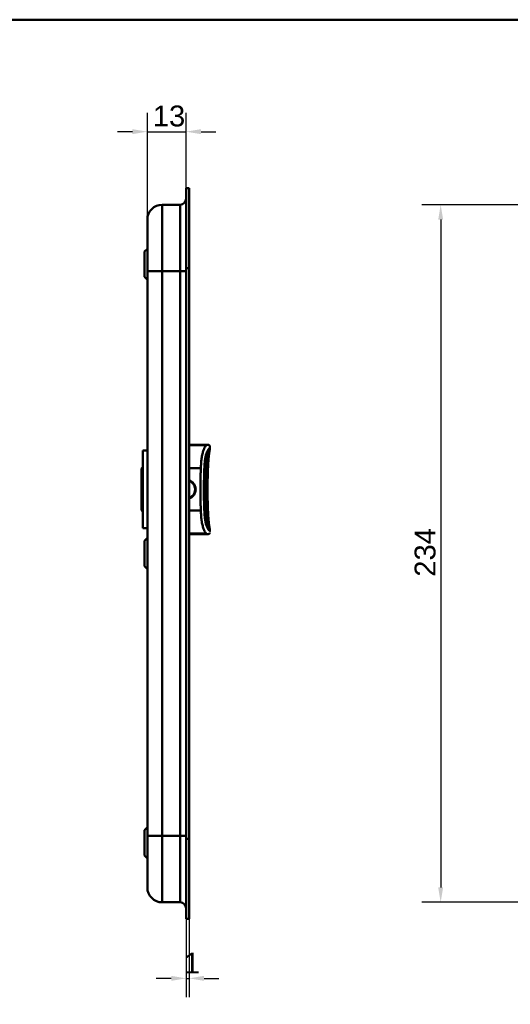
# Model space of a CAD drawing. Header units: millimetres. Extents: x 20 to 833, y 20 to 574.
# Tile 11 of 12: x 371 to 536, y 244 to 574. Entities that reach past the tile are written whole.
import ezdxf

# ---------------------------------------------------------------- set-up
doc = ezdxf.new("R2010")
doc.units = ezdxf.units.MM
doc.header["$LTSCALE"] = 2
for name, color, linetype, lineweight in [('Bemaßungen(DIN)', 7, 'Continuous', 25), ('Sichtbare Kanten(DIN)', 7, 'Continuous', 50), ('Sichtbare tangentiale Kanten(DIN)', 7, 'Continuous', 50), ('Skizziergeometrie(DIN)', 7, 'Continuous', 50)]:
    doc.layers.add(name, color=color, linetype=linetype, lineweight=lineweight)
doc.styles.add('STANDARD-DIN~0', font='arial.ttf')
doc.dimstyles.new('CAD-LAN', dxfattribs={"dimscale": 2, "dimtxt": 3.5, "dimasz": 2.5, "dimexe": 3.175, "dimexo": 0, "dimgap": 0.8, "dimtad": 1, "dimrnd": 1e-08, "dimtxsty": 'STANDARD-DIN~0', "dimcen": 0.09, "dimdle": 10, "dimclrd": 250, "dimclre": 250, "dimclrt": 250, "dimadec": 0, "dimazin": 2, "dimtfac": 1, "dimtmove": 0, "dimatfit": 3, "dimfxl": 1, "dimtolj": 1, "dimtzin": 0, "dimlwd": 25, "dimlwe": 25, "dimarcsym": 0})

# ---------------------------------------------------------------- blocks, each defined once
blk = doc.blocks.new('Ränder Standardrahmen')
at = {"layer": 'Skizziergeometrie(DIN)', "flags": 128}
blk.add_lwpolyline([(10, 10), (10, 287), (410, 287), (410, 10), (10, 10)], dxfattribs=at)
blk = doc.blocks.new('*D11')
at = {"layer": 'Bemaßungen(DIN)', "color": 250, "linetype": 'Continuous', "lineweight": 25, "true_color": 0x3f3f3f, "transparency": 16777216}
for p, q in [((413.88, 506.94), (413.88, 542.79)), ((426.88, 516.44), (426.88, 542.79)), ((408.88, 536.44), (403.88, 536.44)), ((413.88, 536.44), (426.88, 536.44)), ((431.88, 536.44), (436.88, 536.44))]:
    blk.add_line(p, q, dxfattribs=at)
at = {"layer": 'Bemaßungen(DIN)', "color": 250, "linetype": 'Continuous', "true_color": 0x3f3f3f, "transparency": 16777216}
for points in [[(408.88, 537.28), (408.88, 535.61), (413.88, 536.44)], [(431.88, 537.28), (431.88, 535.61), (426.88, 536.44)]]:
    blk.add_solid(points, dxfattribs=at)
at = {"layer": 'Defpoints', "color": 0, "linetype": 'Continuous', "transparency": 16777216}
for p in [(426.88, 536.44), (426.88, 516.44), (413.88, 506.94)]:
    blk.add_point(p, dxfattribs=at)
at = {"layer": 'Bemaßungen(DIN)', "color": 250, "linetype": 'Continuous', "lineweight": 25, "true_color": 0x3f3f3f, "transparency": 16777216, "insert": (415.7, 545.2), "char_height": 7, "attachment_point": 1, "style": 'STANDARD-DIN~0'}
blk.add_mtext('\\A1;13', dxfattribs=at)
blk = doc.blocks.new('*D13')
at = {"layer": 'Bemaßungen(DIN)', "color": 250, "linetype": 'Continuous', "lineweight": 25, "true_color": 0x3f3f3f, "transparency": 16777216}
for p, q in [((580.23, 511.94), (505.88, 511.94)), ((512.23, 506.94), (512.23, 282.94)), ((580.23, 277.94), (505.88, 277.94))]:
    blk.add_line(p, q, dxfattribs=at)
at = {"layer": 'Bemaßungen(DIN)', "color": 250, "linetype": 'Continuous', "true_color": 0x3f3f3f, "transparency": 16777216}
for points in [[(511.4, 506.94), (513.06, 506.94), (512.23, 511.94)], [(511.4, 282.94), (513.06, 282.94), (512.23, 277.94)]]:
    blk.add_solid(points, dxfattribs=at)
at = {"layer": 'Defpoints', "color": 0, "linetype": 'Continuous', "transparency": 16777216}
for p in [(580.23, 511.94), (512.23, 277.94), (580.23, 277.94)]:
    blk.add_point(p, dxfattribs=at)
at = {"layer": 'Bemaßungen(DIN)', "color": 250, "linetype": 'Continuous', "lineweight": 25, "true_color": 0x3f3f3f, "transparency": 16777216, "insert": (503.48, 387.16), "char_height": 7, "attachment_point": 1, "rotation": 90, "style": 'STANDARD-DIN~0'}
blk.add_mtext('\\A1;234', dxfattribs=at)
blk = doc.blocks.new('*D27')
at = {"layer": 'Bemaßungen(DIN)', "color": 250, "linetype": 'Continuous', "lineweight": 25, "true_color": 0x3f3f3f, "transparency": 16777216}
for p, q in [((426.88, 275.94), (426.88, 246.09)), ((427.88, 272.44), (427.88, 246.09)), ((421.88, 252.44), (416.88, 252.44)), ((426.88, 252.44), (427.88, 252.44)), ((432.88, 252.44), (437.88, 252.44))]:
    blk.add_line(p, q, dxfattribs=at)
at = {"layer": 'Bemaßungen(DIN)', "color": 250, "linetype": 'Continuous', "true_color": 0x3f3f3f, "transparency": 16777216}
for points in [[(421.88, 253.28), (421.88, 251.61), (426.88, 252.44)], [(432.88, 253.28), (432.88, 251.61), (427.88, 252.44)]]:
    blk.add_solid(points, dxfattribs=at)
at = {"layer": 'Defpoints', "color": 0, "linetype": 'Continuous', "transparency": 16777216}
for p in [(426.88, 275.94), (427.88, 272.44), (427.88, 252.44)]:
    blk.add_point(p, dxfattribs=at)
at = {"layer": 'Bemaßungen(DIN)', "color": 250, "linetype": 'Continuous', "lineweight": 25, "true_color": 0x3f3f3f, "transparency": 16777216, "insert": (426.09, 261.07), "char_height": 7, "attachment_point": 1, "style": 'STANDARD-DIN~0'}
blk.add_mtext('\\A1;1', dxfattribs=at)

msp = doc.modelspace()

# ---------------------------------------------------------------- linework, layer by layer
at = {"layer": 'Sichtbare Kanten(DIN)'}
for p, q in [((426.8835, 490.6583), (426.8835, 516.4427)), ((426.9135, 516.4427), (426.8835, 516.4427)), ((426.9135, 490.6582), (426.9135, 517.4427)), ((427.8835, 517.4427), (426.9135, 517.4427)), ((427.8835, 517.4427), (427.8835, 490.6582)), ((424.8835, 511.9426), (418.8835, 511.9426)), ((412.8835, 496.1926), (413.8835, 497.1926)), ((412.8835, 487.6926), (412.8835, 496.1926)), ((413.8835, 489.6583), (413.8835, 300.2269)), ((426.8835, 299.2269), (426.8835, 490.6583)), ((426.9135, 299.227), (426.9135, 490.6582)), ((427.8835, 490.6582), (427.8835, 299.227)), ((412.8835, 487.6926), (413.8835, 486.6926)), ((412.3835, 429.4426), (412.3835, 403.4426)), ((412.3835, 429.4426), (413.8835, 429.4426)), ((433.8929, 431.4395), (427.8835, 431.4395)), ((433.893, 431.4392), (433.893, 431.4392)), ((434.8827, 430.4493), (434.8827, 430.4492)), ((434.8828, 429.9897), (434.8828, 429.9896)), ((434.8829, 430.4494), (434.8829, 429.9917)), ((433.5506, 426.5017), (433.5506, 426.502)), ((411.8835, 423.4426), (412.3835, 423.9426)), ((411.8835, 423.4426), (411.8835, 409.4426)), ((411.8835, 409.4426), (412.3835, 408.9426)), ((433.551, 406.3742), (433.5509, 406.3745)), ((412.3835, 403.4426), (413.8835, 403.4426)), ((412.8835, 399.1926), (413.8835, 400.1926)), ((433.893, 401.4392), (427.8835, 401.4392)), ((434.8829, 402.887), (434.8829, 402.4293)), ((412.8835, 390.6926), (412.8835, 399.1926)), ((412.8835, 390.6926), (413.8835, 389.6926)), ((412.8835, 302.1926), (413.8835, 303.1926)), ((412.8835, 293.6926), (412.8835, 302.1926)), ((426.8835, 273.4425), (426.8835, 299.2269)), ((426.9135, 272.4425), (426.9135, 299.227)), ((427.8835, 299.227), (427.8835, 272.4425)), ((412.8835, 293.6926), (413.8835, 292.6926)), ((424.8835, 277.9426), (418.8835, 277.9426)), ((426.8835, 273.4425), (426.9135, 273.4425)), ((427.8835, 272.4425), (426.9135, 272.4425))]:
    msp.add_line(p, q, dxfattribs=at)
for points, degree in [([(413.8835, 506.9426), (413.8835, 509.704), (416.1221, 511.9426), (418.8835, 511.9426)], 3), ([(426.8835, 513.9419), (426.8832, 512.8377), (425.9879, 511.9426), (424.8835, 511.9426)], 3), ([(433.8929, 431.4395), (433.8929, 431.4395), (433.893, 431.4395), (433.893, 431.4395), (433.893, 431.4394), (433.893, 431.4394)], 5), ([(434.8332, 429.6667), (434.8333, 429.6671), (434.8334, 429.6674), (434.8335, 429.6678), (434.8336, 429.6682), (434.8337, 429.6685)], 5), ([(434.8829, 430.4494), (434.8829, 430.4494), (434.8829, 430.4495), (434.8829, 430.4495), (434.8829, 430.4495), (434.8829, 430.4495)], 5), ([(434.8829, 429.9917), (434.8829, 429.9917), (434.8829, 429.9916), (434.8829, 429.9916), (434.8829, 429.9916), (434.8829, 429.9916)], 5), ([(434.3337, 425.7425), (434.2713, 424.838), (434.2181, 423.851), (434.174, 422.7975), (434.1391, 421.6938), (434.1133, 420.5559)], 5), ([(434.1131, 412.3305), (434.1389, 411.1885), (434.174, 410.0808), (434.2182, 409.0237), (434.2717, 408.0335), (434.3344, 407.1266)], 5), ([(434.8337, 403.2101), (434.8336, 403.2105), (434.8335, 403.2108), (434.8334, 403.2112), (434.8333, 403.2116), (434.8332, 403.2119)], 5), ([(428.6744, 401.4392), (428.6095, 401.4392), (428.544, 401.4392), (428.478, 401.4392), (428.4114, 401.4392), (428.3443, 401.4392)], 5), ([(433.8928, 401.4392), (433.8928, 401.4392), (433.8927, 401.4392), (433.8927, 401.4392)], 3), ([(434.3714, 401.4709), (433.987, 401.3859), (434.0526, 401.438), (433.898, 401.4392)], 3), ([(434.8828, 402.8889), (434.8828, 402.8888), (434.8828, 402.8888), (434.8828, 402.8888)], 3), ([(434.8829, 402.8871), (434.8829, 402.8871), (434.8829, 402.8871), (434.8829, 402.887), (434.8829, 402.887), (434.8829, 402.887)], 5), ([(418.8835, 277.9426), (416.1221, 277.9426), (413.8835, 280.1812), (413.8835, 282.9426)], 3), ([(426.8835, 275.9426), (426.8835, 277.0472), (425.9881, 277.9426), (424.8835, 277.9426)], 3)]:
    msp.add_open_spline(points, degree=degree, dxfattribs=at)
for points, knots in [([(413.8835, 506.9426), (413.8835, 506.9426), (413.8835, 506.9426), (413.8835, 506.9426), (413.8835, 506.9426), (413.8835, 506.9423), (413.8835, 506.9333), (413.8835, 506.9285), (413.8835, 506.9214), (413.8835, 506.9106), (413.8835, 506.9001), (413.8835, 506.8867), (413.8835, 506.8682), (413.8835, 506.8678), (413.8835, 506.8673), (413.8835, 506.8669), (413.8835, 506.8292), (413.8835, 506.7751), (413.8835, 506.6967), (413.8835, 506.6955), (413.8835, 506.6943), (413.8835, 506.6932), (413.8835, 506.6135), (413.8835, 506.5097), (413.8835, 506.3756), (413.8835, 506.3744), (413.8835, 506.3732), (413.8835, 506.372), (413.8835, 506.236), (413.8835, 506.0683), (413.8835, 505.8684), (413.8835, 505.8672), (413.8835, 505.866), (413.8835, 505.8649), (413.8835, 505.6629), (413.8835, 505.4245), (413.8835, 505.1524), (413.8835, 504.881), (413.8835, 504.5725), (413.8835, 504.2312), (413.8835, 503.8907), (413.8835, 503.514), (413.8835, 503.1073), (413.8835, 502.7022), (413.8835, 502.2624), (413.8835, 501.7974), (413.8835, 501.3332), (413.8835, 500.8382), (413.8835, 500.3226), (413.8835, 499.8098), (413.8835, 499.2703), (413.8835, 498.7178), (413.8835, 498.1656), (413.8835, 497.5922), (413.8835, 497.0121), (413.8835, 497.0078), (413.8835, 497.0036), (413.8835, 496.9993), (413.8835, 496.42), (413.8835, 495.828), (413.8835, 495.2335), (413.8835, 495.2249), (413.8835, 495.2163), (413.8835, 495.2077), (413.8835, 494.61), (413.8835, 494.0076), (413.8835, 493.3814), (413.8835, 493.3741), (413.8835, 493.3667), (413.8835, 493.3593), (413.8835, 493.0478), (413.8835, 492.7461), (413.8835, 492.4371), (413.8835, 492.1194), (413.8835, 491.8035), (413.8835, 491.4882), (413.8835, 490.8765), (413.8835, 490.2665), (413.8835, 489.6583)], [0, 0, 0, 0, 0.00753249, 0.00753249, 0.00753249, 0.18362067, 0.18362067, 0.18362067, 0.27627876, 0.27627876, 0.27627876, 0.36651363, 0.36651363, 0.36651363, 0.36862725, 0.36862725, 0.36862725, 0.55006328, 0.55006328, 0.55006328, 0.55279107, 0.55279107, 0.55279107, 0.73546439, 0.73546439, 0.73546439, 0.73708859, 0.73708859, 0.73708859, 0.92172424, 0.92172424, 0.92172424, 0.92280363, 0.92280363, 0.92280363, 1.10897725, 1.10897725, 1.10897725, 1.29469292, 1.29469292, 1.29469292, 1.47991699, 1.47991699, 1.47991699, 1.6643958, 1.6643958, 1.6643958, 1.84853346, 1.84853346, 1.84853346, 2.0316816, 2.0316816, 2.0316816, 2.21476132, 2.21476132, 2.21476132, 2.21610645, 2.21610645, 2.21610645, 2.39887009, 2.39887009, 2.39887009, 2.40151066, 2.40151066, 2.40151066, 2.58520671, 2.58520671, 2.58520671, 2.58737396, 2.58737396, 2.58737396, 2.67888501, 2.67888501, 2.67888501, 2.77299805, 2.77299805, 2.77299805, 2.95556161, 2.95556161, 2.95556161, 2.95556161]), ([(433.893, 431.4394), (433.8945, 431.4394), (433.8961, 431.4394), (433.9008, 431.4394), (433.904, 431.4394), (433.9153, 431.4394), (433.9235, 431.4394), (433.9755, 431.4393), (434.0192, 431.4391), (434.1212, 431.4367), (434.1796, 431.434), (434.3069, 431.4211), (434.3762, 431.4096), (434.4943, 431.3742), (434.5447, 431.3534), (434.6413, 431.2959), (434.6875, 431.2568), (434.7527, 431.1771), (434.7762, 431.1389), (434.8326, 431.0201), (434.8533, 430.9331), (434.8705, 430.8094), (434.8741, 430.7717), (434.8784, 430.708), (434.8796, 430.6816), (434.8813, 430.6325), (434.8818, 430.6098), (434.8825, 430.5703), (434.8826, 430.5528), (434.8828, 430.5161), (434.8829, 430.4963), (434.8829, 430.4651), (434.8829, 430.4573), (434.8829, 430.4494)], [0, 0, 0, 0, 0.000472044, 0.000472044, 0.001416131, 0.001416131, 0.003875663, 0.003875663, 0.016994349, 0.016994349, 0.034501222, 0.034501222, 0.055378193, 0.055378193, 0.071482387, 0.071482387, 0.089111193, 0.089111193, 0.102371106, 0.102371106, 0.128550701, 0.128550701, 0.139889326, 0.139889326, 0.147933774, 0.147933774, 0.155739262, 0.155739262, 0.163292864, 0.163292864, 0.171074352, 0.171074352, 0.173460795, 0.173460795, 0.173460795, 0.173460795]), ([(434.8332, 429.6667), (434.7967, 429.5392), (434.7544, 429.3628), (434.6756, 428.9586), (434.6385, 428.7342), (434.5558, 428.1601), (434.5129, 427.7965), (434.4418, 427.102), (434.4121, 426.7701), (434.3724, 426.2759), (434.3601, 426.1137), (434.3426, 425.8703), (434.3368, 425.7884), (434.3283, 425.6636), (434.3253, 425.6203), (434.3182, 425.5128), (434.314, 425.4488), (434.3071, 425.3413), (434.3042, 425.2956), (434.301, 425.2447), (434.3003, 425.2328), (434.2993, 425.2167), (434.299, 425.2112), (434.2987, 425.2061), (434.2986, 425.205), (434.2986, 425.2049), (434.2986, 425.2049), (434.2986, 425.2049)], [0, 0, 0, 0, 0.089020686, 0.089020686, 0.172616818, 0.172616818, 0.294063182, 0.294063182, 0.401816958, 0.401816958, 0.454378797, 0.454378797, 0.481143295, 0.481143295, 0.495496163, 0.495496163, 0.517039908, 0.517039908, 0.533255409, 0.533255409, 0.538652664, 0.538652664, 0.542427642, 0.542427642, 0.544635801, 0.544635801, 0.544787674, 0.544787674, 0.544787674, 0.544787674]), ([(434.8829, 429.9916), (434.8829, 429.9909), (434.8829, 429.9903), (434.8829, 429.9889), (434.8829, 429.9882), (434.8829, 429.9866), (434.8829, 429.9857), (434.8829, 429.9836), (434.8829, 429.9824), (434.8829, 429.9793), (434.8829, 429.9775), (434.8829, 429.9721), (434.8829, 429.9691), (434.8828, 429.9581), (434.8828, 429.952), (434.8825, 429.9293), (434.8821, 429.9178), (434.8806, 429.8845), (434.8802, 429.8835), (434.8783, 429.8626), (434.8768, 429.8427), (434.8674, 429.7936), (434.8642, 429.7789), (434.8576, 429.7531), (434.8556, 429.7455), (434.8519, 429.7319), (434.8508, 429.7278), (434.8483, 429.7191), (434.8471, 429.7149), (434.8446, 429.7063), (434.8438, 429.7035), (434.8425, 429.699), (434.8423, 429.6982), (434.8418, 429.6965), (434.8415, 429.6957), (434.8411, 429.6942), (434.8409, 429.6936), (434.8405, 429.6919), (434.8401, 429.6908), (434.8395, 429.6888), (434.8393, 429.6878), (434.8387, 429.6858), (434.8384, 429.6848), (434.8377, 429.6823), (434.8373, 429.6811), (434.8364, 429.6778), (434.8359, 429.6761), (434.8348, 429.6722), (434.8342, 429.6703), (434.8337, 429.6685)], [0, 0, 0, 0, 0.00020178, 0.00020178, 0.000455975, 0.000455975, 0.000827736, 0.000827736, 0.001462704, 0.001462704, 0.002724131, 0.002724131, 0.005705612, 0.005705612, 0.014449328, 0.014449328, 0.04068388, 0.04068388, 0.119369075, 0.119369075, 0.221271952, 0.221271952, 0.259473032, 0.259473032, 0.2738002, 0.2738002, 0.279174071, 0.279174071, 0.283215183, 0.283215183, 0.284717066, 0.284717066, 0.285041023, 0.285041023, 0.285316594, 0.285316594, 0.285514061, 0.285514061, 0.285846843, 0.285846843, 0.286166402, 0.286166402, 0.286565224, 0.286565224, 0.287160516, 0.287160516, 0.288188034, 0.288188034, 0.289595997, 0.289595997, 0.289595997, 0.289595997]), ([(433.5566, 426.5403), (433.5566, 426.5403), (433.5565, 426.5402), (433.5565, 426.5399), (433.5565, 426.5396), (433.5562, 426.5378), (433.5559, 426.5359), (433.5553, 426.5319), (433.5549, 426.5298), (433.5536, 426.5211), (433.5525, 426.5144), (433.5483, 426.4871), (433.5451, 426.466), (433.5325, 426.3812), (433.5232, 426.3161), (433.4872, 426.0534), (433.4631, 425.8507), (433.3886, 425.1296), (433.3544, 424.5986), (433.2751, 423.0148), (433.2391, 421.9576), (433.125, 417.7278), (433.1297, 414.5491), (433.2737, 409.9007), (433.3046, 408.3859), (433.4888, 406.8178), (433.5073, 406.6747), (433.5345, 406.4836), (433.5422, 406.4319), (433.5512, 406.3729), (433.5526, 406.3637), (433.5545, 406.3514), (433.555, 406.3481), (433.5559, 406.3425), (433.5563, 406.3401), (433.5566, 406.3377), (433.5567, 406.3373), (433.5568, 406.3367), (433.5569, 406.3363), (433.5569, 406.3361), (433.5569, 406.336), (433.5569, 406.336)], [0.00402123, 0.00402123, 0.00402123, 0.00402123, 0.00410741, 0.00410741, 0.00428963, 0.00428963, 0.00501987, 0.00501987, 0.00579493, 0.00579493, 0.00812069, 0.00812069, 0.01509543, 0.01509543, 0.03601914, 0.03601914, 0.09887473, 0.09887473, 0.25781484, 0.25781484, 0.57513143, 0.57513143, 1.52747261, 1.52747261, 1.9707272, 1.9707272, 2.01564896, 2.01564896, 2.03236834, 2.03236834, 2.03550235, 2.03550235, 2.03667774, 2.03667774, 2.03756149, 2.03756149, 2.03772734, 2.03772734, 2.03790801, 2.03790801, 2.03799831, 2.03799831, 2.03799831, 2.03799831]), ([(434.1133, 420.5559), (434.1133, 420.556), (434.1133, 420.5552), (434.1132, 420.5523), (434.1132, 420.5501), (434.113, 420.5444), (434.113, 420.5407), (434.1127, 420.5307), (434.1126, 420.524), (434.1122, 420.5054), (434.1119, 420.4928), (434.111, 420.4546), (434.1105, 420.4282), (434.1085, 420.34), (434.1072, 420.2768), (434.1022, 420.0345), (434.0988, 419.8532), (434.0862, 419.1293), (434.0792, 418.5843), (434.0609, 416.4053), (434.0679, 414.7637), (434.0993, 412.9996), (434.1019, 412.8634), (434.106, 412.6596), (434.1074, 412.5911), (434.1096, 412.4889), (434.1104, 412.4542), (434.1115, 412.4032), (434.1119, 412.3857), (434.1124, 412.3608), (434.1126, 412.3523), (434.1129, 412.3413), (434.113, 412.3377), (434.1131, 412.3336), (434.1131, 412.3325), (434.1131, 412.3309), (434.1131, 412.3305), (434.1131, 412.3305)], [0, 0, 0, 0, 0.001421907, 0.001421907, 0.002828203, 0.002828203, 0.004526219, 0.004526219, 0.007016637, 0.007016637, 0.011242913, 0.011242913, 0.019556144, 0.019556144, 0.038823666, 0.038823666, 0.093346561, 0.093346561, 0.256789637, 0.256789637, 0.74725426, 0.74725426, 0.788288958, 0.788288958, 0.80914553, 0.80914553, 0.819923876, 0.819923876, 0.8256601, 0.8256601, 0.828842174, 0.828842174, 0.830657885, 0.830657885, 0.83166443, 0.83166443, 0.832723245, 0.832723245, 0.832723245, 0.832723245]), ([(427.8835, 413.6142), (427.9337, 413.6319), (427.9835, 413.6509), (428.0326, 413.6712), (428.0827, 413.6919), (428.1321, 413.714), (428.1808, 413.7374), (428.309, 413.7989), (428.4326, 413.8696), (428.5507, 413.9486), (428.7136, 414.0577), (428.8659, 414.1826), (429.0047, 414.3211), (429.0825, 414.3988), (429.1561, 414.4808), (429.2249, 414.5667), (429.2788, 414.6339), (429.3298, 414.7036), (429.3776, 414.7753), (429.4866, 414.9387), (429.5796, 415.1128), (429.6549, 415.2943), (429.7199, 415.4511), (429.7718, 415.6133), (429.8093, 415.7787), (429.8152, 415.8047), (429.8208, 415.8309), (429.826, 415.8571), (429.8642, 416.0497), (429.8834, 416.2461), (429.8834, 416.4424), (429.8834, 416.6388), (429.8643, 416.8352), (429.826, 417.0278), (429.8197, 417.0597), (429.8129, 417.0915), (429.8055, 417.1232), (429.7683, 417.2827), (429.7178, 417.4392), (429.655, 417.5906), (429.5797, 417.7721), (429.4867, 417.9463), (429.3778, 418.1097), (429.3278, 418.1845), (429.2745, 418.2571), (429.218, 418.3271), (429.1512, 418.4098), (429.08, 418.4889), (429.0048, 418.5639), (428.866, 418.7025), (428.7138, 418.8274), (428.5508, 418.9365), (428.4299, 419.0174), (428.3031, 419.0897), (428.1715, 419.1522), (428.1258, 419.1739), (428.0796, 419.1945), (428.0328, 419.2139), (427.9836, 419.2343), (427.9338, 419.2533), (427.8835, 419.271)], [0.106309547, 0.106309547, 0.106309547, 0.106309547, 0.1229601, 0.1229601, 0.1229601, 0.139902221, 0.139902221, 0.139902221, 0.184440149, 0.184440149, 0.184440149, 0.245920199, 0.245920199, 0.245920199, 0.280395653, 0.280395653, 0.280395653, 0.307400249, 0.307400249, 0.307400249, 0.368880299, 0.368880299, 0.368880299, 0.421989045, 0.421989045, 0.421989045, 0.430360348, 0.430360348, 0.430360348, 0.491840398, 0.491840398, 0.491840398, 0.553320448, 0.553320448, 0.553320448, 0.563502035, 0.563502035, 0.563502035, 0.614800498, 0.614800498, 0.614800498, 0.676280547, 0.676280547, 0.676280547, 0.704459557, 0.704459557, 0.704459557, 0.737760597, 0.737760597, 0.737760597, 0.799240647, 0.799240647, 0.799240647, 0.844871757, 0.844871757, 0.844871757, 0.860720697, 0.860720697, 0.860720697, 0.877384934, 0.877384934, 0.877384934, 0.877384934]), ([(434.299, 407.6673), (434.299, 407.6673), (434.299, 407.6671), (434.2991, 407.6659), (434.2992, 407.6634), (434.2997, 407.6561), (434.3, 407.6507), (434.301, 407.6359), (434.3016, 407.6256), (434.3035, 407.5958), (434.3048, 407.5749), (434.3087, 407.5135), (434.3114, 407.4711), (434.3215, 407.3148), (434.3295, 407.1965), (434.3626, 406.7227), (434.3906, 406.3608), (434.4686, 405.4844), (434.5231, 404.9669), (434.6245, 404.2338), (434.6634, 403.9897), (434.7475, 403.5453), (434.7938, 403.3497), (434.8332, 403.2119)], [0.071185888, 0.071185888, 0.071185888, 0.071185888, 0.072092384, 0.072092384, 0.074875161, 0.074875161, 0.078088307, 0.078088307, 0.082763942, 0.082763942, 0.090743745, 0.090743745, 0.105528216, 0.105528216, 0.144413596, 0.144413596, 0.260897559, 0.260897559, 0.42984584, 0.42984584, 0.519003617, 0.519003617, 0.615158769, 0.615158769, 0.615158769, 0.615158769]), ([(434.8337, 403.2101), (434.8347, 403.2068), (434.8357, 403.203), (434.8378, 403.1959), (434.8383, 403.1944), (434.8391, 403.1916), (434.8394, 403.1904), (434.8399, 403.1886), (434.8401, 403.1879), (434.8406, 403.1862), (434.841, 403.1851), (434.8415, 403.183), (434.8418, 403.1821), (434.8424, 403.1801), (434.8427, 403.1791), (434.8434, 403.1768), (434.8437, 403.1755), (434.8446, 403.1724), (434.8451, 403.1707), (434.8464, 403.1662), (434.8471, 403.1637), (434.8492, 403.1562), (434.8504, 403.1522), (434.8543, 403.138), (434.8563, 403.1304), (434.8637, 403.1022), (434.8671, 403.0865), (434.8782, 403.029), (434.8789, 403.0102), (434.8803, 402.9926), (434.8807, 402.9886), (434.8816, 402.9711), (434.882, 402.963), (434.8825, 402.9451), (434.8826, 402.9381), (434.8828, 402.9254), (434.8828, 402.9207), (434.8829, 402.9123), (434.8829, 402.9093), (434.8829, 402.9037), (434.8829, 402.9016), (434.8829, 402.8977), (434.8829, 402.8963), (434.8829, 402.8936), (434.8829, 402.8926), (434.8829, 402.8908), (434.8829, 402.8902), (434.8829, 402.8887), (434.8829, 402.8879), (434.8829, 402.8871)], [0, 0, 0, 0, 0.002661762, 0.002661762, 0.00332011, 0.00332011, 0.003703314, 0.003703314, 0.003916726, 0.003916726, 0.004252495, 0.004252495, 0.00457083, 0.00457083, 0.004965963, 0.004965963, 0.005553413, 0.005553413, 0.006563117, 0.006563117, 0.008574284, 0.008574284, 0.013302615, 0.013302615, 0.026969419, 0.026969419, 0.067936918, 0.067936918, 0.190906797, 0.190906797, 0.23943833, 0.23943833, 0.263850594, 0.263850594, 0.276194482, 0.276194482, 0.282429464, 0.282429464, 0.285591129, 0.285591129, 0.287212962, 0.287212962, 0.28806085, 0.28806085, 0.288512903, 0.288512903, 0.288754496, 0.288754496, 0.28900897, 0.28900897, 0.28900897, 0.28900897]), ([(429.5616, 401.4392), (429.5615, 401.4392), (429.5615, 401.4392), (429.5614, 401.4392), (429.5613, 401.4392), (429.5608, 401.4392), (429.5604, 401.4392), (429.5594, 401.4392), (429.5589, 401.4392), (429.5568, 401.4392), (429.5552, 401.4392), (429.5494, 401.4392), (429.5452, 401.4392), (429.5181, 401.4392), (429.4949, 401.4392), (429.3472, 401.4392), (429.2184, 401.4392), (428.9978, 401.4392), (428.908, 401.4392), (428.7854, 401.4392), (428.7545, 401.4392), (428.7126, 401.4392), (428.7021, 401.4392), (428.6878, 401.4392), (428.6842, 401.4392), (428.6793, 401.4392), (428.6781, 401.4392), (428.6763, 401.4392), (428.6759, 401.4392), (428.6753, 401.4392), (428.6751, 401.4392), (428.6747, 401.4392), (428.6745, 401.4392), (428.6744, 401.4392)], [0, 0, 0, 0, 0.000031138, 0.000031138, 0.00007257, 0.00007257, 0.000293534, 0.000293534, 0.000588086, 0.000588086, 0.001373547, 0.001373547, 0.003468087, 0.003468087, 0.014639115, 0.014639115, 0.07423574, 0.07423574, 0.113962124, 0.113962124, 0.127202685, 0.127202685, 0.131616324, 0.131616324, 0.133087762, 0.133087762, 0.13357844, 0.13357844, 0.133742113, 0.133742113, 0.133804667, 0.133804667, 0.133854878, 0.133854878, 0.133854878, 0.133854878]), ([(430.7771, 401.4392), (430.6149, 401.4392), (430.442, 401.4392), (430.0383, 401.4392), (429.7936, 401.4392), (429.5616, 401.4392)], [2.435878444, 2.435878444, 2.435878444, 2.435878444, 2.534088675, 2.534088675, 2.651138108, 2.651138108, 2.651138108, 2.651138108]), ([(432.1076, 401.4392), (432.0173, 401.4392), (431.9205, 401.4392), (431.7162, 401.4392), (431.6091, 401.4392), (431.4951, 401.4392)], [2.104716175, 2.104716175, 2.104716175, 2.104716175, 2.190432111, 2.190432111, 2.275288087, 2.275288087, 2.275288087, 2.275288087]), ([(434.8326, 401.8776), (434.8326, 401.8776), (434.8318, 401.8751), (434.8233, 401.8478), (434.8121, 401.7813), (434.7096, 401.6471), (434.676, 401.6091), (434.559, 401.5302), (434.4884, 401.4869), (434.2632, 401.4525), (434.2099, 401.4468), (434.1039, 401.4415), (434.063, 401.4403), (433.9929, 401.4394), (433.9678, 401.4393), (433.9259, 401.4392), (433.9093, 401.4392), (433.8929, 401.4392)], [0.404439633, 0.404439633, 0.404439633, 0.404439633, 0.481383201, 0.481383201, 0.878202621, 0.878202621, 1.010485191, 1.010485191, 1.13840511, 1.13840511, 1.170240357, 1.170240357, 1.186230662, 1.186230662, 1.194164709, 1.194164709, 1.199096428, 1.199096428, 1.199096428, 1.199096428]), ([(433.8929, 401.4392), (433.9181, 401.4392), (433.9435, 401.4392), (433.9919, 401.4394), (434.0153, 401.4397), (434.0642, 401.4405), (434.0892, 401.4412), (434.1451, 401.4434), (434.1742, 401.4451), (434.2425, 401.4505), (434.2775, 401.4547), (434.3628, 401.4678), (434.4038, 401.4776), (434.5063, 401.5076), (434.5479, 401.5283), (434.655, 401.5889), (434.6785, 401.6175), (434.739, 401.6789), (434.701, 401.6225), (434.5639, 401.5353), (434.5102, 401.5079), (434.3886, 401.4737), (434.3415, 401.4634), (434.2462, 401.4511), (434.2104, 401.4475), (434.1404, 401.4432), (434.1141, 401.4419), (434.0634, 401.4405), (434.0442, 401.4401), (434.0073, 401.4396), (433.9931, 401.4394), (433.9662, 401.4393), (433.9556, 401.4393), (433.9366, 401.4392), (433.9291, 401.4392), (433.9168, 401.4392), (433.9123, 401.4392), (433.9028, 401.4392), (433.8979, 401.4392), (433.893, 401.4392)], [0, 0, 0, 0, 0.00756135, 0.00756135, 0.0152672, 0.0152672, 0.02494811, 0.02494811, 0.03901987, 0.03901987, 0.06192035, 0.06192035, 0.10313334, 0.10313334, 0.18561829, 0.18561829, 0.37962238, 0.37962238, 0.95794488, 0.95794488, 1.20064697, 1.20064697, 1.32289593, 1.32289593, 1.38467801, 1.38467801, 1.4161368, 1.4161368, 1.43239023, 1.43239023, 1.44099768, 1.44099768, 1.44570695, 1.44570695, 1.44833299, 1.44833299, 1.44976142, 1.44976142, 1.45123932, 1.45123932, 1.45123932, 1.45123932]), ([(413.8835, 300.2269), (413.8835, 299.986), (413.8835, 299.7451), (413.8835, 299.5043), (413.8835, 299.3566), (413.8835, 299.209), (413.8835, 299.0613), (413.8835, 298.9875), (413.8835, 298.9137), (413.8835, 298.8399), (413.8835, 298.7661), (413.8835, 298.6922), (413.8835, 298.6184), (413.8835, 298.5447), (413.8835, 298.4709), (413.8835, 298.397), (413.8835, 298.0845), (413.8835, 297.7709), (413.8835, 297.4513), (413.8835, 297.1392), (413.8835, 296.8373), (413.8835, 296.5259), (413.8835, 296.5185), (413.8835, 296.5111), (413.8835, 296.5037), (413.8835, 295.8775), (413.8835, 295.2751), (413.8835, 294.6774), (413.8835, 294.6689), (413.8835, 294.6603), (413.8835, 294.6517), (413.8835, 294.0572), (413.8835, 293.4652), (413.8835, 292.8859), (413.8835, 292.8816), (413.8835, 292.8773), (413.8835, 292.8731), (413.8835, 292.2929), (413.8835, 291.7195), (413.8835, 291.1673), (413.8835, 290.6149), (413.8835, 290.0754), (413.8835, 289.5626), (413.8835, 289.0478), (413.8835, 288.5532), (413.8835, 288.0897), (413.8835, 287.6239), (413.8835, 287.1837), (413.8835, 286.7778), (413.8835, 286.3709), (413.8835, 285.9945), (413.8835, 285.6541), (413.8835, 285.3127), (413.8835, 285.0041), (413.8835, 284.7327), (413.8835, 284.4607), (413.8835, 284.2222), (413.8835, 284.0203), (413.8835, 284.0191), (413.8835, 284.0179), (413.8835, 284.0168), (413.8835, 283.8169), (413.8835, 283.6492), (413.8835, 283.5131), (413.8835, 283.5119), (413.8835, 283.5107), (413.8835, 283.5096), (413.8835, 283.3755), (413.8835, 283.2717), (413.8835, 283.192), (413.8835, 283.1908), (413.8835, 283.1897), (413.8835, 283.1885), (413.8835, 283.1101), (413.8835, 283.056), (413.8835, 283.0183), (413.8835, 283.0179), (413.8835, 283.0174), (413.8835, 283.017), (413.8835, 282.9985), (413.8835, 282.9851), (413.8835, 282.9746), (413.8835, 282.9639), (413.8835, 282.9567), (413.8835, 282.9519), (413.8835, 282.9437), (413.8835, 282.9425), (413.8835, 282.9425)], [0, 0, 0, 0, 0.07226266, 0.07226266, 0.07226266, 0.11656523, 0.11656523, 0.11656523, 0.13871652, 0.13871652, 0.13871652, 0.16086781, 0.16086781, 0.16086781, 0.18301126, 0.18301126, 0.18301126, 0.27669778, 0.27669778, 0.27669778, 0.3682092, 0.3682092, 0.3682092, 0.37037646, 0.37037646, 0.37037646, 0.55407306, 0.55407306, 0.55407306, 0.55671363, 0.55671363, 0.55671363, 0.73947785, 0.73947785, 0.73947785, 0.74082296, 0.74082296, 0.74082296, 0.92390342, 0.92390342, 0.92390342, 1.10705238, 1.10705238, 1.10705238, 1.29091494, 1.29091494, 1.29091494, 1.47567036, 1.47567036, 1.47567036, 1.66089483, 1.66089483, 1.66089483, 1.84661085, 1.84661085, 1.84661085, 2.03278499, 2.03278499, 2.03278499, 2.03386442, 2.03386442, 2.03386442, 2.21850073, 2.21850073, 2.21850073, 2.22012502, 2.22012502, 2.22012502, 2.40279916, 2.40279916, 2.40279916, 2.40552713, 2.40552713, 2.40552713, 2.58696442, 2.58696442, 2.58696442, 2.58907823, 2.58907823, 2.58907823, 2.67931386, 2.67931386, 2.67931386, 2.7720228, 2.7720228, 2.7720228, 2.93108265, 2.93108265, 2.93108265, 2.93108265])]:
    msp.add_open_spline(points, degree=3, knots=knots, dxfattribs=at)
at = {"layer": 'Sichtbare tangentiale Kanten(DIN)'}
for p, q in [((418.8835, 511.9426), (418.8835, 489.6583)), ((424.8835, 489.6582), (424.8835, 511.9426)), ((418.8835, 489.6582), (418.8835, 300.227)), ((424.8835, 489.6582), (418.8835, 489.6582)), ((424.8835, 300.227), (424.8835, 489.6582)), ((426.9135, 490.6583), (426.8835, 490.6583)), ((427.8835, 490.6582), (426.9135, 490.6582)), ((427.8835, 431.2729), (433.7763, 431.2729)), ((434.772, 429.8269), (434.7708, 430.2859)), ((427.8835, 423.519), (431.8105, 423.519)), ((433.2439, 423.519), (432.9881, 423.519)), ((427.8835, 409.3596), (431.8105, 409.3596)), ((433.2439, 409.3596), (432.9881, 409.3596)), ((434.772, 403.0518), (434.7708, 402.5928)), ((427.8835, 401.6058), (433.7763, 401.6058)), ((418.8835, 300.227), (424.8835, 300.227)), ((418.8835, 300.2269), (418.8835, 277.9426)), ((424.8835, 277.9426), (424.8835, 300.227)), ((426.9135, 299.2269), (426.8835, 299.2269)), ((427.8835, 299.227), (426.9135, 299.227))]:
    msp.add_line(p, q, dxfattribs=at)
for centre, major_axis, ratio, start_param, end_param in [((435.7457, 406.0152), (-0.6762, 24.0762), 0.06984614, 0.21434675, 0.60148597), ((435.7423, 426.808), (-0.6729, -24.0208), 0.0699032, 5.68098076, 6.06859583)]:
    msp.add_ellipse(centre, major_axis=major_axis, ratio=ratio, start_param=start_param, end_param=end_param, dxfattribs=at)
for points, degree in [([(418.8835, 489.6583), (416.1221, 489.6583), (413.8835, 489.6583), (413.8835, 489.6583)], 3), ([(426.8835, 489.6582), (426.8835, 489.6582), (425.9881, 489.6582), (424.8835, 489.6582)], 3), ([(433.3025, 423.519), (433.3263, 423.519), (433.4186, 423.519), (433.5478, 423.519), (433.6824, 423.519), (433.7909, 423.519)], 5), ([(433.7909, 409.3596), (433.6577, 412.1893), (433.6153, 415.0231), (433.6155, 417.8555), (433.6578, 420.6894), (433.7909, 423.519)], 5), ([(433.7909, 423.519), (433.8225, 424.1839), (433.8525, 424.7595), (433.9293, 425.2721), (434.0318, 425.6409), (434.1242, 425.8453), (434.1869, 425.8374), (434.2366, 425.8392)], 7), ([(434.2366, 425.8392), (434.0107, 422.7643), (433.8978, 418.6619), (433.8978, 414.2168), (434.0107, 410.1144), (434.2366, 407.0395)], 5), ([(433.3024, 409.3596), (433.3263, 409.3596), (433.4186, 409.3596), (433.5478, 409.3596), (433.6824, 409.3596), (433.7909, 409.3596)], 5), ([(433.7909, 409.3596), (433.8225, 408.6949), (433.8526, 408.1186), (433.9291, 407.6077), (434.032, 407.2365), (434.1241, 407.0335), (434.1869, 407.0409), (434.2366, 407.0395)], 7), ([(418.8835, 300.2269), (416.1221, 300.2269), (413.8835, 300.2269), (413.8835, 300.2269)], 3), ([(426.8835, 300.227), (426.8833, 300.227), (425.988, 300.227), (424.8835, 300.227)], 3)]:
    msp.add_open_spline(points, degree=degree, dxfattribs=at)
for points, degree, knots in [([(433.7764, 431.2729), (433.7421, 431.2484), (433.6973, 431.2224), (433.6379, 431.1751), (433.5785, 431.1278), (433.5042, 431.0592), (433.4136, 430.9474), (433.323, 430.8357), (433.2159, 430.68), (433.0976, 430.4612), (432.9793, 430.2423), (432.8499, 429.9597), (432.7208, 429.6046), (432.5917, 429.2495), (432.4634, 428.821), (432.351, 428.3427), (432.2387, 427.8643), (432.143, 427.3389), (432.0687, 426.8052), (431.9944, 426.2715), (431.9412, 425.7301), (431.9018, 425.1922), (431.8623, 424.6543), (431.8363, 424.1209), (431.8136, 423.5919), (431.8126, 423.5677), (431.8116, 423.5435), (431.8105, 423.5192)], 3, [0.71828224, 0.71828224, 0.71828224, 0.71828224, 0.8785131, 0.8785131, 0.8785131, 1.03883948, 1.03883948, 1.03883948, 1.19916586, 1.19916586, 1.19916586, 1.35949224, 1.35949224, 1.35949224, 1.51981862, 1.51981862, 1.51981862, 1.680145, 1.680145, 1.680145, 1.84047137, 1.84047137, 1.84047137, 2.00079775, 2.00079775, 2.00079775, 2.00813909, 2.00813909, 2.00813909, 2.00813909]), ([(432.9881, 423.5191), (433.0105, 424.0383), (433.0357, 424.5454), (433.0719, 425.035), (433.1082, 425.5256), (433.1559, 426.0003), (433.2201, 426.4539), (433.2843, 426.9074), (433.3653, 427.3392), (433.4603, 427.7312), (433.5552, 428.1231), (433.6638, 428.4739), (433.7757, 428.7722), (433.8875, 429.0706), (434.0023, 429.3166), (434.11, 429.5121), (434.2176, 429.7077), (434.3179, 429.853), (434.4046, 429.9594), (434.4912, 430.0659), (434.5644, 430.1337), (434.6238, 430.1813), (434.6833, 430.2288), (434.7293, 430.2564), (434.7646, 430.2814), (434.7667, 430.2829), (434.7687, 430.2843), (434.7707, 430.2858)], 3, [0, 0, 0, 0, 0.15997103, 0.15997103, 0.15997103, 0.32029741, 0.32029741, 0.32029741, 0.48062379, 0.48062379, 0.48062379, 0.64095017, 0.64095017, 0.64095017, 0.80127655, 0.80127655, 0.80127655, 0.96160293, 0.96160293, 0.96160293, 1.1219293, 1.1219293, 1.1219293, 1.28225568, 1.28225568, 1.28225568, 1.2916213, 1.2916213, 1.2916213, 1.2916213]), ([(434.772, 429.8269), (434.772, 429.8268), (434.7546, 429.8137), (434.715, 429.7859), (434.6392, 429.7348), (434.5019, 429.6118), (434.2514, 429.2498), (433.9438, 428.5567), (433.64, 427.4934), (433.4211, 426.193), (433.324, 425.1257), (433.2799, 424.3191), (433.2554, 423.7863), (433.2439, 423.519)], 5, [0, 0, 0, 0, 0, 0, 0.00044895, 0.13330365, 0.26615835, 0.39901306, 0.53186776, 0.66472246, 0.79757716, 0.93043187, 1.06447055, 1.06447055, 1.06447055, 1.06447055, 1.06447055, 1.06447055]), ([(433.5506, 426.502), (433.5757, 426.665), (433.6423, 427.0619), (433.7658, 427.6605), (433.9664, 428.3616), (434.227, 428.9699), (434.4625, 429.3185), (434.5957, 429.4394), (434.6705, 429.4898), (434.7099, 429.5174), (434.7272, 429.5304)], 5, [19.191406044, 19.191406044, 19.191406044, 19.191406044, 19.191406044, 19.191406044, 19.281150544, 19.414005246, 19.546859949, 19.679714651, 19.812569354, 19.945357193, 19.945357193, 19.945357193, 19.945357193, 19.945357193, 19.945357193]), ([(433.893, 431.4394), (433.893, 431.4394), (433.893, 431.4393), (433.893, 431.4387), (433.8927, 431.4354), (433.8919, 431.4262), (433.8878, 431.4086), (433.8794, 431.385), (433.8622, 431.3531), (433.8378, 431.3244), (433.8117, 431.2991), (433.7901, 431.2827), (433.7776, 431.2738), (433.7764, 431.2729)], 5, [0.022475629, 0.022475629, 0.022475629, 0.022475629, 0.022475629, 0.022475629, 0.088564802, 0.177129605, 0.265694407, 0.35425921, 0.442824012, 0.531388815, 0.619953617, 0.70851842, 0.718281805, 0.718281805, 0.718281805, 0.718281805, 0.718281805, 0.718281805]), ([(434.7272, 429.5304), (434.7272, 429.5304), (434.7386, 429.539), (434.7593, 429.5555), (434.7844, 429.5792), (434.8078, 429.6101), (434.8218, 429.6344), (434.8285, 429.652), (434.8316, 429.6615), (434.833, 429.666), (434.8332, 429.6667)], 5, [19.945357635, 19.945357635, 19.945357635, 19.945357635, 19.945357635, 19.945357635, 19.945424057, 20.033159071, 20.120894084, 20.208629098, 20.296364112, 20.311991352, 20.311991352, 20.311991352, 20.311991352, 20.311991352, 20.311991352]), ([(434.7708, 430.2859), (434.7708, 430.2859), (434.7821, 430.2941), (434.8027, 430.3102), (434.8283, 430.335), (434.8522, 430.3633), (434.8693, 430.3951), (434.8779, 430.419), (434.8817, 430.4362), (434.8827, 430.4452), (434.8829, 430.4483), (434.8829, 430.4491), (434.8829, 430.4493), (434.8829, 430.4494)], 5, [0.00017248, 0.00017248, 0.00017248, 0.00017248, 0.00017248, 0.00017248, 0.000302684, 0.088867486, 0.177432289, 0.265997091, 0.354561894, 0.443126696, 0.531691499, 0.620256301, 0.667137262, 0.667137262, 0.667137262, 0.667137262, 0.667137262, 0.667137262]), ([(434.8829, 429.9916), (434.8829, 429.9915), (434.8829, 429.9914), (434.8829, 429.9911), (434.8828, 429.9895), (434.8816, 429.9764), (434.878, 429.9631), (434.8692, 429.9356), (434.8525, 429.9066), (434.829, 429.8756), (434.804, 429.8519), (434.7834, 429.8354), (434.772, 429.8269)], 5, [0.040903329, 0.040903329, 0.040903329, 0.040903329, 0.040903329, 0.040903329, 0.084825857, 0.172560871, 0.260295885, 0.348030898, 0.435765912, 0.523500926, 0.61123594, 0.698521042, 0.698521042, 0.698521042, 0.698521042, 0.698521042, 0.698521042]), ([(431.8105, 423.519), (431.8097, 423.4993), (431.8085, 423.4703), (431.8075, 423.4459), (431.7962, 423.1784), (431.7855, 422.9103), (431.7754, 422.6406), (431.7643, 422.3475), (431.754, 422.0527), (431.7446, 421.7572), (431.7257, 421.1662), (431.7098, 420.5724), (431.6971, 419.9797), (431.6844, 419.3869), (431.675, 418.7951), (431.6688, 418.2052), (431.6625, 417.6152), (431.6593, 417.0272), (431.6593, 416.4393), (431.6593, 415.8514), (431.6625, 415.2634), (431.6688, 414.6735), (431.675, 414.0837), (431.6844, 413.4918), (431.6971, 412.899), (431.7098, 412.3062), (431.7257, 411.7124), (431.7446, 411.1213), (431.7541, 410.8258), (431.7643, 410.531), (431.7754, 410.2379), (431.7865, 409.9437), (431.7982, 409.6514), (431.8105, 409.3596)], 3, [0, 0, 0, 0, 0.00740953, 0.00740953, 0.00740953, 0.08846737, 0.08846737, 0.08846737, 0.17659724, 0.17659724, 0.17659724, 0.35285696, 0.35285696, 0.35285696, 0.52911669, 0.52911669, 0.52911669, 0.70537642, 0.70537642, 0.70537642, 0.88163615, 0.88163615, 0.88163615, 1.05789587, 1.05789587, 1.05789587, 1.2341556, 1.2341556, 1.2341556, 1.32228547, 1.32228547, 1.32228547, 1.41073186, 1.41073186, 1.41073186, 1.41073186]), ([(432.9881, 409.3596), (432.987, 409.3848), (432.9859, 409.4118), (432.9848, 409.4379), (432.9726, 409.7244), (432.961, 410.0136), (432.9501, 410.3039), (432.9392, 410.5942), (432.929, 410.8857), (432.9197, 411.178), (432.901, 411.7626), (432.8853, 412.3502), (432.8727, 412.9368), (432.8136, 415.6976), (432.8244, 418.4276), (432.904, 421.1854), (432.909, 421.3573), (432.9142, 421.529), (432.9197, 421.7005), (432.929, 421.9928), (432.9392, 422.2843), (432.9501, 422.5746), (432.961, 422.865), (432.9726, 423.1542), (432.9848, 423.4408), (432.9859, 423.4669), (432.987, 423.493), (432.9881, 423.519)], 3, [0, 0, 0, 0, 0.00803615, 0.00803615, 0.00803615, 0.09616602, 0.09616602, 0.09616602, 0.18429588, 0.18429588, 0.18429588, 0.36055561, 0.36055561, 0.36055561, 1.19014765, 1.19014765, 1.19014765, 1.24185425, 1.24185425, 1.24185425, 1.32998411, 1.32998411, 1.32998411, 1.41811397, 1.41811397, 1.41811397, 1.42614816, 1.42614816, 1.42614816, 1.42614816]), ([(433.2439, 423.519), (433.2439, 423.519), (433.2287, 423.1662), (433.2012, 422.4618), (433.1619, 421.3934), (433.126, 419.9822), (433.0957, 418.2086), (433.0876, 416.4393), (433.0957, 414.6701), (433.126, 412.8964), (433.1619, 411.4852), (433.2012, 410.4168), (433.2287, 409.7124), (433.2439, 409.3596)], 5, [0.00000124, 0.00000124, 0.00000124, 0.00000124, 0.00000124, 0.00000124, 0.00003764, 0.17694166, 0.35384568, 0.5307497, 0.70765372, 0.88455774, 1.06146176, 1.23836578, 1.41530504, 1.41530504, 1.41530504, 1.41530504, 1.41530504, 1.41530504]), ([(427.8835, 419.4852), (427.9598, 419.4602), (428.232, 419.3593), (428.6736, 419.1218), (429.1604, 418.7225), (429.5615, 418.2338), (429.8585, 417.6764), (430.0428, 417.0713), (430.1036, 416.4425), (430.0428, 415.8136), (429.8584, 415.2086), (429.5614, 414.6512), (429.1602, 414.1625), (428.6735, 413.7633), (428.2319, 413.5258), (427.9598, 413.425), (427.8835, 413.4)], 3, [0.099427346, 0.099427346, 0.099427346, 0.099427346, 0.122960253, 0.184440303, 0.245920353, 0.307400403, 0.368880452, 0.430360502, 0.491840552, 0.553320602, 0.614800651, 0.676280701, 0.737760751, 0.799240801, 0.86072085, 0.884240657, 0.884240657, 0.884240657, 0.884240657]), ([(431.8105, 409.3596), (431.8116, 409.3354), (431.8126, 409.3111), (431.8136, 409.2868), (431.8363, 408.7579), (431.8623, 408.2244), (431.9018, 407.6865), (431.9412, 407.1485), (431.9945, 406.6071), (432.0687, 406.0734), (432.143, 405.5397), (432.2387, 405.0143), (432.351, 404.536), (432.4634, 404.0576), (432.5917, 403.629), (432.7208, 403.274), (432.8499, 402.919), (432.9793, 402.6364), (433.0975, 402.4176), (433.2158, 402.1988), (433.323, 402.0431), (433.4136, 401.9312), (433.5043, 401.8194), (433.5786, 401.7508), (433.638, 401.7035), (433.6974, 401.6562), (433.7421, 401.6302), (433.7764, 401.6058)], 3, [0, 0, 0, 0, 0.00736166, 0.00736166, 0.00736166, 0.1676881, 0.1676881, 0.1676881, 0.32801454, 0.32801454, 0.32801454, 0.48834098, 0.48834098, 0.48834098, 0.64866741, 0.64866741, 0.64866741, 0.80899385, 0.80899385, 0.80899385, 0.96932029, 0.96932029, 0.96932029, 1.12964673, 1.12964673, 1.12964673, 1.2899503, 1.2899503, 1.2899503, 1.2899503]), ([(434.7708, 402.5928), (434.7687, 402.5943), (434.7667, 402.5958), (434.7645, 402.5973), (434.7292, 402.6224), (434.6833, 402.6498), (434.6239, 402.6973), (434.5645, 402.7448), (434.4913, 402.8127), (434.4046, 402.9192), (434.3179, 403.0257), (434.2176, 403.1711), (434.1099, 403.3666), (434.0023, 403.5622), (433.8876, 403.808), (433.7757, 404.1064), (433.6638, 404.4047), (433.5552, 404.7556), (433.4603, 405.1475), (433.3653, 405.5394), (433.2844, 405.9712), (433.2201, 406.4247), (433.1559, 406.8782), (433.1082, 407.353), (433.0719, 407.8437), (433.0356, 408.3333), (433.0104, 408.8405), (432.9881, 409.3596)], 3, [36.62221223, 36.62221223, 36.62221223, 36.62221223, 36.63181354, 36.63181354, 36.63181354, 36.79213998, 36.79213998, 36.79213998, 36.95246642, 36.95246642, 36.95246642, 37.11279286, 37.11279286, 37.11279286, 37.2731193, 37.2731193, 37.2731193, 37.43344573, 37.43344573, 37.43344573, 37.59377217, 37.59377217, 37.59377217, 37.75409861, 37.75409861, 37.75409861, 37.91406709, 37.91406709, 37.91406709, 37.91406709]), ([(433.2439, 409.3596), (433.244, 409.3572), (433.2555, 409.0898), (433.28, 408.5567), (433.3242, 407.7497), (433.4216, 406.6819), (433.6404, 405.3833), (433.9445, 404.32), (434.2522, 403.6274), (434.5026, 403.2661), (434.6396, 403.1435), (434.7152, 403.0926), (434.7548, 403.0648), (434.772, 403.0518)], 5, [18.88150665, 18.88150665, 18.88150665, 18.88150665, 18.88150665, 18.88150665, 18.88269678, 19.01561826, 19.14853974, 19.28146122, 19.41438271, 19.54730419, 19.68022567, 19.81314715, 19.94598253, 19.94598253, 19.94598253, 19.94598253, 19.94598253, 19.94598253]), ([(434.7272, 403.3482), (434.71, 403.3612), (434.6707, 403.3888), (434.5959, 403.4391), (434.463, 403.5596), (434.2277, 403.9075), (433.9688, 404.5111), (433.7697, 405.204), (433.6472, 405.7933), (433.5811, 406.1814), (433.5569, 406.336)], 5, [0, 0, 0, 0, 0, 0, 0.132315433, 0.265236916, 0.398158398, 0.531079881, 0.664001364, 0.749467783, 0.749467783, 0.749467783, 0.749467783, 0.749467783, 0.749467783]), ([(434.8332, 403.2119), (434.833, 403.2126), (434.8316, 403.2171), (434.8285, 403.2266), (434.8219, 403.2442), (434.8079, 403.2685), (434.7845, 403.2993), (434.7594, 403.3231), (434.7387, 403.3396), (434.7272, 403.3482)], 5, [16.035463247, 16.035463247, 16.035463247, 16.035463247, 16.035463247, 16.035463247, 16.050853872, 16.138523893, 16.226193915, 16.313863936, 16.402137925, 16.402137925, 16.402137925, 16.402137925, 16.402137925, 16.402137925]), ([(434.772, 403.0518), (434.7721, 403.0518), (434.7835, 403.0432), (434.8041, 403.0267), (434.8291, 403.0029), (434.8526, 402.972), (434.8692, 402.9429), (434.878, 402.9155), (434.8816, 402.9022), (434.8828, 402.8891), (434.8829, 402.8876), (434.8829, 402.8873), (434.8829, 402.8871), (434.8829, 402.8871)], 5, [19.945982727, 19.945982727, 19.945982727, 19.945982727, 19.945982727, 19.945982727, 19.946068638, 20.033738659, 20.12140868, 20.209078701, 20.296748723, 20.384418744, 20.472088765, 20.559758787, 20.602978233, 20.602978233, 20.602978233, 20.602978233, 20.602978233, 20.602978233]), ([(433.8928, 401.4392), (433.8928, 401.4392), (433.8927, 401.4392), (433.8925, 401.4392), (433.8917, 401.4392), (433.8894, 401.4392), (433.8727, 401.4392), (433.842, 401.4392), (433.785, 401.4392), (433.696, 401.4392), (433.5629, 401.4392), (433.374, 401.4392), (433.1125, 401.4392), (432.7612, 401.4392), (432.2993, 401.4392), (431.7035, 401.4391), (430.9419, 401.4392), (430.1656, 401.4391), (429.4849, 401.4392), (428.9827, 401.4392), (428.7061, 401.4392), (428.6744, 401.4392)], 5, [0, 0, 0, 0, 0, 0, 0.00150156, 0.18989811, 0.37829466, 0.56669121, 0.75508776, 0.94348431, 1.13188086, 1.32027741, 1.50867396, 1.69707051, 1.88546706, 2.07386361, 2.26226016, 2.4506567, 2.63905325, 2.8274498, 2.85175311, 2.85175311, 2.85175311, 2.85175311, 2.85175311, 2.85175311]), ([(433.7764, 401.6057), (433.7764, 401.6057), (433.7776, 401.6048), (433.7901, 401.596), (433.8117, 401.5795), (433.8379, 401.5541), (433.8624, 401.5255), (433.8776, 401.4966), (433.8852, 401.4777), (433.8892, 401.463), (433.8912, 401.4547), (433.8922, 401.4475), (433.8927, 401.4448), (433.893, 401.4396), (433.893, 401.4395), (433.893, 401.4394), (433.893, 401.4394), (433.893, 401.4394)], 5, [0.000000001, 0.000000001, 0.000000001, 0.000000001, 0.000000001, 0.000000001, 0.000022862, 0.009691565, 0.098256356, 0.186821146, 0.275385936, 0.363950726, 0.408233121, 0.452515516, 0.496797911, 0.541080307, 0.585362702, 0.629645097, 0.714435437, 0.714435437, 0.714435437, 0.714435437, 0.714435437, 0.714435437]), ([(434.8829, 402.4293), (434.8829, 402.4294), (434.8829, 402.4293), (434.8829, 402.4297), (434.8829, 402.4299), (434.8829, 402.4303), (434.8828, 402.4312), (434.8828, 402.432), (434.8827, 402.4332), (434.8826, 402.4344), (434.8824, 402.4356), (434.8823, 402.4368), (434.882, 402.4384), (434.8818, 402.4401), (434.8814, 402.4423), (434.881, 402.4446), (434.8806, 402.4469), (434.88, 402.4493), (434.8793, 402.4521), (434.8786, 402.4549), (434.8777, 402.4581), (434.8766, 402.4615), (434.8745, 402.4684), (434.8715, 402.4764), (434.8672, 402.4855), (434.8628, 402.4946), (434.857, 402.505), (434.8491, 402.5162), (434.8412, 402.5274), (434.8311, 402.5395), (434.8182, 402.5525), (434.8053, 402.5654), (434.7896, 402.5791), (434.7708, 402.5928)], 3, [35.917386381, 35.917386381, 35.917386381, 35.917386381, 36.002191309, 36.002191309, 36.002191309, 36.046473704, 36.046473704, 36.046473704, 36.0907561, 36.0907561, 36.0907561, 36.135038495, 36.135038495, 36.135038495, 36.17932089, 36.17932089, 36.17932089, 36.223603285, 36.223603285, 36.223603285, 36.26788568, 36.26788568, 36.26788568, 36.35645047, 36.35645047, 36.35645047, 36.44501526, 36.44501526, 36.44501526, 36.533580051, 36.533580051, 36.533580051, 36.622212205, 36.622212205, 36.622212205, 36.622212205])]:
    msp.add_open_spline(points, degree=degree, knots=knots, dxfattribs=at)

# ---------------------------------------------------------------- block references
at = {"xscale": 2, "yscale": 2, "zscale": 2}
msp.add_blockref('Ränder Standardrahmen', (0, 0), dxfattribs=at)

# ---------------------------------------------------------------- dimensions: what is measured, and where the dimension line sits
at = {"layer": 'Bemaßungen(DIN)', "color": 250, "linetype": 'Continuous', "lineweight": 25, "true_color": 0x3f3f3f}
for base, p1, p2, angle, override, picture, middle in [((426.8835, 536.4427), (413.8835, 506.9426), (426.8835, 516.4426), 180, {"dimgap": 0.8, "dimdec": 2, "dimtol": 0, "dimlim": 0, "dimtp": 0, "dimtm": 0, "dimtdec": 2, "dimtofl": 1, "dimatfit": 1}, '*D11', (420.3835, 536.4427)), ((512.2317, 277.9426), (580.2318, 511.9426), (580.2317, 277.9426), 90, {"dimgap": 0.8, "dimdec": 2, "dimtol": 0, "dimlim": 0, "dimtp": 0, "dimtm": 0, "dimtdec": 2, "dimtofl": 0, "dimatfit": 1}, '*D13', (512.2317, 394.9426)), ((427.8835, 252.4425), (426.8835, 275.9426), (427.8835, 272.4425), 180, {"dimgap": 0.8, "dimdec": 2, "dimtol": 0, "dimlim": 0, "dimtp": 0, "dimtm": 0, "dimtdec": 2, "dimtofl": 1, "dimatfit": 1}, '*D27', (427.3835, 252.4425))]:
    dim = msp.add_linear_dim(base=base, p1=p1, p2=p2, angle=angle, dimstyle='CAD-LAN', override=override, dxfattribs=at)
    dim.commit()
    dim.dimension.update_dxf_attribs({"geometry": picture, "text_midpoint": middle, "dimtype": 160})

doc.saveas('drawing.dxf')
